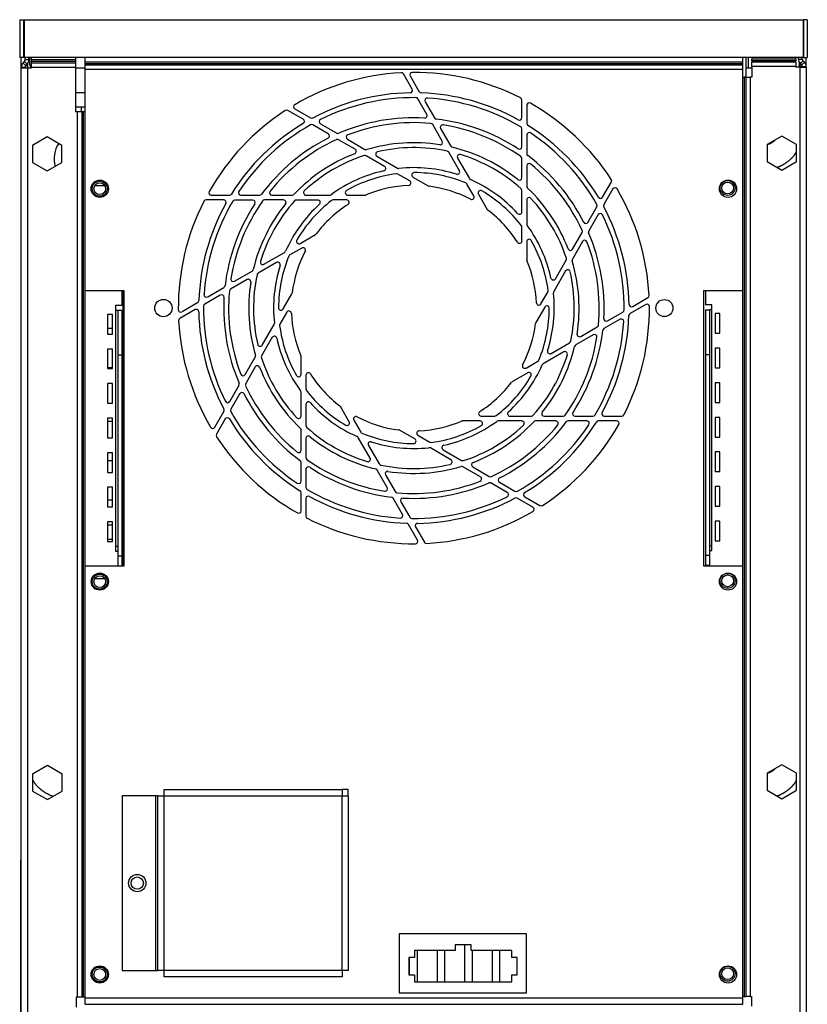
# Model space of a CAD drawing. Extents: x 2 to 64, y 0.8 to 42.
# Tile 5 of 7: x 31.4 to 41.4, y 10.2 to 22.7. Entities that reach past the tile are written whole.
import ezdxf

# ---------------------------------------------------------------- set-up
doc = ezdxf.new("R2010")
doc.units = 0
doc.layers.add('BODY', color=3, linetype='CONTINUOUS')

msp = doc.modelspace()

# ---------------------------------------------------------------- linework, layer by layer
at = {"layer": 'BODY', "linetype": 'CONTINUOUS'}
for p, q in [((31.367, 22.731), (31.415, 22.731)), ((31.367, 22.731), (31.367, 22.25)), ((31.415, 22.731), (31.415, 22.25)), ((31.422, 22.731), (31.422, 22.25)), ((31.422, 22.731), (41.342, 22.731)), ((41.342, 22.731), (41.342, 22.25)), ((41.397, 22.731), (41.349, 22.731)), ((41.349, 22.731), (41.349, 22.25)), ((41.397, 22.731), (41.397, 22.25)), ((31.415, 22.25), (31.367, 22.25)), ((31.382, 22.25), (31.382, 12.1)), ((31.41, 22.18), (31.428, 22.198)), ((31.444, 22.146), (31.41, 22.18)), ((41.342, 22.25), (31.422, 22.25)), ((31.462, 22.164), (31.428, 22.198)), ((31.437, 22.22), (31.437, 22.25)), ((31.485, 22.22), (31.437, 22.22)), ((31.493, 22.21), (31.484, 22.21)), ((31.485, 22.22), (31.485, 22.25)), ((31.517, 22.22), (31.517, 22.25)), ((31.517, 22.198), (31.517, 22.22)), ((32.077, 22.22), (31.517, 22.22)), ((31.517, 22.18), (31.517, 22.198)), ((32.077, 22.198), (31.517, 22.198)), ((31.517, 22.124), (31.517, 22.18)), ((32.077, 22.18), (31.517, 22.18)), ((32.077, 22.25), (32.077, 22.22)), ((32.077, 22.22), (32.077, 22.198)), ((32.077, 22.198), (32.077, 22.18)), ((32.077, 22.18), (32.077, 22.124)), ((32.199, 22.196), (32.199, 22.25)), ((32.199, 22.196), (40.574, 22.196)), ((32.199, 22.175), (32.199, 22.196)), ((40.574, 22.196), (40.574, 22.25)), ((40.574, 22.175), (40.574, 22.196)), ((40.612, 22.25), (40.612, 22)), ((40.643, 22.25), (40.643, 22.116)), ((40.692, 22.25), (40.692, 22.23)), ((40.692, 22.208), (40.692, 22.23)), ((41.252, 22.23), (40.692, 22.23)), ((40.692, 22.208), (40.692, 22.19)), ((41.252, 22.208), (40.692, 22.208)), ((40.692, 22.134), (40.692, 22.19)), ((41.252, 22.19), (40.692, 22.19)), ((41.252, 22.23), (41.252, 22.25)), ((41.252, 22.23), (41.252, 22.208)), ((41.252, 22.19), (41.252, 22.208)), ((41.252, 22.19), (41.252, 22.134)), ((41.284, 22.23), (41.284, 22.25)), ((41.284, 22.23), (41.332, 22.23)), ((41.307, 22.174), (41.341, 22.208)), ((41.325, 22.156), (41.359, 22.19)), ((41.332, 22.23), (41.332, 22.25)), ((41.359, 22.19), (41.341, 22.208)), ((41.349, 22.25), (41.397, 22.25)), ((41.382, 22.134), (41.382, 22.25)), ((31.435, 22.124), (31.387, 22.124)), ((31.387, 22.12), (31.387, 22.124)), ((31.387, 22.12), (31.466, 22.12)), ((31.387, 1.97), (31.387, 22.12)), ((31.435, 22.12), (31.435, 22.124)), ((31.444, 22.146), (31.462, 22.164)), ((31.461, 22.163), (31.461, 22.12)), ((31.466, 22.12), (31.466, 1.97)), ((31.466, 22.12), (31.517, 22.12)), ((31.467, 22.17), (31.467, 22.12)), ((31.517, 22.12), (31.517, 22.124)), ((32.077, 22.124), (31.517, 22.124)), ((32.077, 22.124), (32.077, 21.564)), ((32.199, 22.116), (32.077, 22.116)), ((32.199, 22.175), (40.574, 22.175)), ((32.199, 22.157), (32.199, 22.175)), ((32.199, 22.1), (32.199, 22.157)), ((32.199, 22.157), (40.574, 22.157)), ((32.199, 19.28), (32.199, 22.1)), ((32.199, 22.1), (40.574, 22.1)), ((40.574, 22.157), (40.574, 22.175)), ((40.574, 22.1), (40.574, 22.157)), ((40.574, 19.28), (40.574, 22.1)), ((40.692, 22.116), (40.612, 22.116)), ((40.692, 22.134), (40.692, 22)), ((41.252, 22.134), (40.692, 22.134)), ((41.252, 22.125), (41.252, 22.134)), ((41.303, 22.125), (41.252, 22.125)), ((41.302, 22.18), (41.302, 22.125)), ((41.303, 22.134), (41.302, 22.134)), ((41.303, 22.134), (41.303, 22.178)), ((41.334, 22.134), (41.303, 22.134)), ((41.303, 22.134), (41.303, 22.125)), ((41.303, 22.125), (41.303, 1.99)), ((41.303, 22.125), (41.382, 22.125)), ((41.325, 22.156), (41.307, 22.174)), ((41.334, 22.134), (41.382, 22.134)), ((41.334, 22.125), (41.334, 22.134)), ((41.382, 22.125), (41.382, 22.134)), ((41.382, 22.125), (41.382, 1.99)), ((36.367, 21.848), (36.254, 22.042)), ((36.341, 22.015), (36.456, 21.815)), ((40.574, 22), (40.594, 22)), ((40.594, 22), (40.594, 10.3)), ((40.612, 22), (40.594, 22)), ((40.612, 22), (40.612, 10.3)), ((40.612, 22), (40.668, 22)), ((40.668, 22), (40.668, 10.3)), ((40.692, 22), (40.668, 22)), ((32.077, 21.804), (32.199, 21.804)), ((36.552, 21.526), (36.438, 21.724)), ((36.53, 21.687), (36.649, 21.482)), ((37.762, 21.485), (37.762, 21.709)), ((32.148, 21.616), (32.077, 21.612)), ((32.148, 21.616), (32.077, 21.616)), ((32.077, 21.564), (32.101, 21.564)), ((32.101, 21.564), (32.101, 10.29)), ((32.101, 21.564), (32.157, 21.564)), ((32.199, 21.616), (32.148, 21.616)), ((32.148, 21.616), (32.148, 21.564)), ((32.157, 21.564), (32.157, 10.29)), ((32.157, 21.564), (32.175, 21.564)), ((32.175, 21.564), (32.175, 10.29)), ((32.175, 21.564), (32.197, 21.564)), ((32.197, 21.564), (32.197, 10.29)), ((32.197, 21.564), (32.199, 21.564)), ((34.976, 21.464), (34.782, 21.576)), ((34.871, 21.596), (35.07, 21.481)), ((37.824, 21.642), (37.824, 21.412)), ((35.297, 21.278), (35.1, 21.392)), ((35.198, 21.407), (35.404, 21.289)), ((36.749, 21.186), (36.627, 21.396)), ((36.727, 21.346), (36.856, 21.122)), ((37.762, 21.113), (37.762, 21.342)), ((31.717, 21.24), (31.53, 21.131)), ((31.905, 21.131), (31.717, 21.24)), ((35.638, 21.082), (35.428, 21.203)), ((35.54, 21.21), (35.763, 21.081)), ((37.824, 21.264), (37.824, 21.027)), ((41.072, 21.25), (40.884, 21.141)), ((41.259, 21.141), (41.072, 21.25)), ((31.53, 21.131), (31.53, 20.915)), ((31.905, 20.915), (31.905, 21.131)), ((40.884, 21.141), (40.884, 20.925)), ((41.259, 20.925), (41.259, 21.141)), ((36.014, 20.864), (35.779, 21)), ((35.915, 20.993), (36.177, 20.842)), ((36.966, 20.809), (36.83, 21.044)), ((36.944, 20.97), (37.095, 20.709)), ((37.762, 20.72), (37.762, 20.963)), ((31.53, 20.915), (31.717, 20.807)), ((31.717, 20.807), (31.905, 20.915)), ((37.824, 20.87), (37.824, 20.612)), ((40.884, 20.925), (41.072, 20.817)), ((41.072, 20.817), (41.259, 20.925)), ((36.334, 20.68), (36.183, 20.767)), ((36.375, 20.728), (36.57, 20.615)), ((32.452, 20.616), (32.321, 20.616)), ((37.151, 20.489), (37.063, 20.64)), ((37.762, 20.286), (37.762, 20.557)), ((38.79, 20.472), (38.902, 20.666)), ((38.922, 20.578), (38.807, 20.378)), ((33.964, 20.437), (33.74, 20.437)), ((33.806, 20.498), (34.037, 20.498)), ((34.335, 20.436), (34.107, 20.436)), ((34.184, 20.498), (34.422, 20.498)), ((34.728, 20.437), (34.485, 20.437)), ((34.579, 20.498), (34.837, 20.498)), ((35.163, 20.436), (34.891, 20.436)), ((35.013, 20.498), (35.315, 20.498)), ((35.532, 20.437), (35.358, 20.437)), ((35.544, 20.498), (35.768, 20.498)), ((37.21, 20.51), (37.322, 20.316)), ((37.824, 20.436), (37.824, 20.134)), ((38.604, 20.151), (38.718, 20.349)), ((38.733, 20.25), (38.614, 20.045)), ((37.762, 19.916), (37.762, 20.091)), ((34.938, 19.884), (35.133, 19.997)), ((38.407, 19.81), (38.529, 20.021)), ((34.959, 19.825), (34.808, 19.738)), ((37.824, 19.905), (37.824, 19.68)), ((38.536, 19.909), (38.407, 19.685)), ((34.478, 19.619), (34.74, 19.77)), ((34.639, 19.64), (34.404, 19.504)), ((38.19, 19.434), (38.326, 19.669)), ((34.263, 19.423), (34.052, 19.302)), ((34.103, 19.402), (34.326, 19.531)), ((38.319, 19.533), (38.168, 19.272)), ((33.761, 19.205), (33.967, 19.323)), ((32.699, 19.28), (32.199, 19.28)), ((32.667, 19.28), (32.667, 19.093)), ((32.682, 19.28), (32.682, 15.78)), ((32.699, 15.78), (32.699, 19.28)), ((33.922, 19.226), (33.725, 19.112)), ((34.721, 19.05), (34.833, 19.244)), ((38.005, 19.114), (38.093, 19.265)), ((39.173, 19.082), (39.367, 19.194)), ((40.574, 19.28), (40.074, 19.28)), ((40.074, 19.28), (40.074, 15.78)), ((40.102, 19.28), (40.102, 19.103)), ((40.572, 19.28), (40.572, 15.78)), ((32.667, 19.093), (32.588, 19.093)), ((32.588, 19.093), (32.588, 19.03)), ((32.682, 19.116), (32.667, 19.116)), ((33.434, 19.016), (33.633, 19.131)), ((38.053, 19.073), (37.941, 18.879)), ((39.34, 19.107), (39.141, 18.992)), ((40.181, 19.103), (40.102, 19.103)), ((40.181, 19.04), (40.181, 19.103)), ((32.55, 18.98), (32.487, 18.98)), ((32.487, 18.98), (32.487, 18.73)), ((32.55, 18.73), (32.55, 18.98)), ((32.588, 19.03), (32.588, 16.03)), ((32.619, 19.03), (32.588, 19.03)), ((32.667, 19.03), (32.619, 19.03)), ((32.619, 19.03), (32.619, 18.46)), ((32.667, 19.03), (32.667, 18.46)), ((33.601, 19.041), (33.407, 18.929)), ((34.769, 19.009), (34.681, 18.858)), ((38.852, 18.897), (39.049, 19.011)), ((40.102, 19.04), (40.102, 18.47)), ((40.102, 19.04), (40.15, 19.04)), ((40.15, 19.04), (40.15, 18.47)), ((40.181, 19.04), (40.15, 19.04)), ((40.181, 16.04), (40.181, 19.04)), ((40.285, 18.99), (40.222, 18.99)), ((40.222, 18.99), (40.222, 18.74)), ((40.285, 18.74), (40.285, 18.99)), ((32.487, 18.804), (32.55, 18.804)), ((32.667, 18.804), (32.682, 18.804)), ((34.455, 18.59), (34.606, 18.851)), ((38.511, 18.7), (38.722, 18.821)), ((39.013, 18.918), (38.807, 18.8)), ((32.487, 18.73), (32.55, 18.73)), ((34.584, 18.689), (34.448, 18.453)), ((38.671, 18.721), (38.448, 18.592)), ((40.222, 18.74), (40.285, 18.74)), ((32.682, 18.616), (32.667, 18.616)), ((38.135, 18.483), (38.37, 18.619)), ((40.285, 18.55), (40.222, 18.55)), ((40.222, 18.55), (40.222, 18.3)), ((40.285, 18.3), (40.285, 18.55)), ((32.55, 18.54), (32.487, 18.54)), ((32.487, 18.54), (32.487, 18.29)), ((32.55, 18.29), (32.55, 18.54)), ((32.667, 18.46), (32.619, 18.46)), ((32.619, 18.46), (32.619, 15.905)), ((32.667, 18.46), (32.667, 15.905)), ((34.238, 18.214), (34.367, 18.437)), ((34.95, 18.218), (34.95, 18.443)), ((38.296, 18.504), (38.034, 18.353)), ((40.102, 18.47), (40.15, 18.47)), ((40.102, 18.47), (40.102, 15.915)), ((40.15, 18.47), (40.15, 15.915)), ((32.487, 18.304), (32.55, 18.304)), ((32.667, 18.304), (32.682, 18.304)), ((34.367, 18.313), (34.245, 18.102)), ((37.815, 18.298), (37.966, 18.385)), ((40.222, 18.3), (40.285, 18.3)), ((32.487, 18.29), (32.55, 18.29)), ((35.012, 18.207), (35.012, 18.032)), ((37.836, 18.239), (37.641, 18.126)), ((32.55, 18.1), (32.487, 18.1)), ((32.487, 18.1), (32.487, 17.85)), ((32.55, 17.85), (32.55, 18.1)), ((32.682, 18.116), (32.667, 18.116)), ((34.041, 17.872), (34.16, 18.078)), ((40.285, 18.11), (40.222, 18.11)), ((40.222, 18.11), (40.222, 17.86)), ((40.285, 17.86), (40.285, 18.11)), ((34.17, 17.972), (34.056, 17.774)), ((34.95, 17.687), (34.95, 17.989)), ((32.487, 17.85), (32.55, 17.85)), ((32.667, 17.804), (32.682, 17.804)), ((35.012, 17.837), (35.012, 17.566)), ((35.564, 17.613), (35.452, 17.807)), ((40.222, 17.86), (40.285, 17.86)), ((33.852, 17.545), (33.967, 17.745)), ((37.242, 17.686), (37.416, 17.686)), ((37.611, 17.686), (37.883, 17.686)), ((38.046, 17.686), (38.289, 17.686)), ((38.439, 17.686), (38.667, 17.686)), ((38.81, 17.686), (39.034, 17.686)), ((40.285, 17.67), (40.222, 17.67)), ((40.222, 17.67), (40.222, 17.42)), ((40.285, 17.42), (40.285, 17.67)), ((32.55, 17.66), (32.487, 17.66)), ((32.487, 17.66), (32.487, 17.41)), ((32.55, 17.616), (32.487, 17.616)), ((32.55, 17.41), (32.55, 17.66)), ((32.682, 17.616), (32.667, 17.616)), ((33.984, 17.651), (33.872, 17.457)), ((35.623, 17.634), (35.71, 17.483)), ((37.23, 17.624), (37.006, 17.624)), ((37.761, 17.624), (37.459, 17.624)), ((38.195, 17.624), (37.937, 17.624)), ((38.59, 17.624), (38.352, 17.624)), ((38.968, 17.624), (38.737, 17.624)), ((34.95, 17.253), (34.95, 17.511)), ((36.399, 17.395), (36.204, 17.508)), ((36.439, 17.443), (36.591, 17.356)), ((40.222, 17.42), (40.285, 17.42)), ((32.487, 17.41), (32.55, 17.41)), ((32.667, 17.304), (32.682, 17.304)), ((35.012, 17.403), (35.012, 17.16)), ((35.83, 17.153), (35.679, 17.414)), ((35.808, 17.314), (35.944, 17.078)), ((32.55, 17.22), (32.487, 17.22)), ((32.487, 17.22), (32.487, 16.97)), ((32.55, 16.97), (32.55, 17.22)), ((36.859, 17.13), (36.597, 17.281)), ((36.76, 17.259), (36.995, 17.123)), ((40.285, 17.23), (40.222, 17.23)), ((40.222, 17.23), (40.222, 16.98)), ((40.285, 16.98), (40.285, 17.23)), ((32.55, 17.116), (32.487, 17.116)), ((32.682, 17.116), (32.667, 17.116)), ((34.95, 16.859), (34.95, 17.096)), ((32.487, 16.97), (32.55, 16.97)), ((35.012, 17.009), (35.012, 16.781)), ((36.047, 16.777), (35.918, 17)), ((36.025, 16.937), (36.147, 16.727)), ((37.234, 16.913), (37.011, 17.042)), ((37.136, 17.041), (37.346, 16.919)), ((40.222, 16.98), (40.285, 16.98)), ((32.667, 16.804), (32.682, 16.804)), ((37.576, 16.716), (37.37, 16.834)), ((37.477, 16.845), (37.674, 16.73)), ((32.55, 16.78), (32.487, 16.78)), ((32.487, 16.78), (32.487, 16.53)), ((32.55, 16.53), (32.55, 16.78)), ((34.95, 16.481), (34.95, 16.711)), ((40.285, 16.79), (40.222, 16.79)), ((40.222, 16.79), (40.222, 16.54)), ((40.285, 16.54), (40.285, 16.79)), ((32.55, 16.616), (32.487, 16.616)), ((32.682, 16.616), (32.667, 16.616)), ((35.012, 16.638), (35.012, 16.414)), ((36.244, 16.435), (36.125, 16.641)), ((36.222, 16.597), (36.336, 16.399)), ((37.903, 16.527), (37.704, 16.642)), ((37.798, 16.659), (37.992, 16.547)), ((32.487, 16.53), (32.55, 16.53)), ((40.222, 16.54), (40.285, 16.54)), ((32.55, 16.34), (32.487, 16.34)), ((32.487, 16.34), (32.487, 16.09)), ((32.487, 16.304), (32.55, 16.304)), ((32.55, 16.09), (32.55, 16.34)), ((32.667, 16.304), (32.682, 16.304)), ((36.433, 16.108), (36.318, 16.308)), ((40.285, 16.35), (40.222, 16.35)), ((40.222, 16.35), (40.222, 16.1)), ((40.285, 16.1), (40.285, 16.35)), ((36.407, 16.275), (36.52, 16.081)), ((32.55, 16.116), (32.487, 16.116)), ((32.487, 16.09), (32.55, 16.09)), ((32.682, 16.116), (32.667, 16.116)), ((40.15, 16.04), (40.181, 16.04)), ((40.181, 15.977), (40.181, 16.04)), ((40.222, 16.1), (40.285, 16.1)), ((32.588, 16.03), (32.619, 16.03)), ((32.588, 16.03), (32.588, 15.968)), ((32.588, 15.968), (32.619, 15.968)), ((40.102, 15.915), (40.15, 15.915)), ((40.102, 15.915), (40.102, 15.79)), ((40.15, 15.977), (40.181, 15.977)), ((40.15, 15.915), (40.15, 15.79)), ((32.667, 15.905), (32.619, 15.905)), ((32.619, 15.905), (32.619, 15.78)), ((32.667, 15.905), (32.667, 15.78)), ((32.667, 15.804), (32.682, 15.804)), ((40.102, 15.79), (40.15, 15.79)), ((40.102, 15.79), (40.102, 15.78)), ((32.199, 10.281), (32.199, 15.78)), ((32.199, 15.78), (32.699, 15.78)), ((32.619, 15.78), (32.667, 15.78)), ((40.074, 15.78), (40.574, 15.78)), ((40.574, 10.281), (40.574, 15.78)), ((32.452, 15.616), (32.321, 15.616)), ((31.72, 13.24), (31.532, 13.131)), ((31.907, 13.131), (31.72, 13.24)), ((41.072, 13.25), (40.884, 13.141)), ((41.259, 13.141), (41.072, 13.25)), ((31.532, 13.131), (31.532, 12.915)), ((31.907, 12.915), (31.907, 13.131)), ((40.884, 13.141), (40.884, 12.925)), ((41.259, 12.925), (41.259, 13.141)), ((31.532, 12.915), (31.72, 12.807)), ((31.72, 12.807), (31.907, 12.915)), ((33.205, 12.855), (33.205, 12.934)), ((33.205, 12.934), (35.474, 12.934)), ((35.474, 12.934), (35.474, 12.855)), ((35.549, 12.933), (35.474, 12.933)), ((35.549, 12.855), (35.549, 12.933)), ((40.884, 12.925), (41.072, 12.817)), ((41.072, 12.817), (41.259, 12.925)), ((32.674, 12.855), (32.674, 10.631)), ((33.095, 12.855), (32.674, 12.855)), ((33.095, 12.855), (33.095, 10.631)), ((33.126, 12.855), (33.095, 12.855)), ((33.126, 10.631), (33.126, 12.855)), ((33.126, 12.855), (33.205, 12.855)), ((33.205, 10.631), (33.205, 12.855)), ((33.205, 12.855), (35.474, 12.855)), ((35.474, 10.631), (35.474, 12.855)), ((35.474, 12.855), (35.553, 12.855)), ((35.553, 10.631), (35.553, 12.855)), ((31.382, 12.1), (31.387, 12.1)), ((31.382, 2.73), (31.382, 12.04)), ((31.382, 12.04), (31.387, 12.04)), ((36.201, 11.096), (36.201, 10.346)), ((37.821, 11.096), (36.201, 11.096)), ((37.821, 10.346), (37.821, 11.096)), ((37.116, 10.957), (36.911, 10.957)), ((36.911, 10.957), (36.911, 10.887)), ((37.032, 10.957), (37.032, 10.487)), ((37.116, 10.887), (37.116, 10.957)), ((36.394, 10.797), (36.324, 10.797)), ((36.324, 10.797), (36.324, 10.577)), ((36.332, 10.577), (36.332, 10.797)), ((36.911, 10.887), (36.394, 10.887)), ((36.394, 10.887), (36.394, 10.797)), ((36.432, 10.487), (36.432, 10.887)), ((36.682, 10.887), (36.682, 10.487)), ((36.782, 10.487), (36.782, 10.887)), ((37.634, 10.887), (37.116, 10.887)), ((37.132, 10.487), (37.132, 10.887)), ((37.382, 10.887), (37.382, 10.487)), ((37.482, 10.487), (37.482, 10.887)), ((37.634, 10.797), (37.634, 10.887)), ((37.704, 10.797), (37.634, 10.797)), ((37.704, 10.577), (37.704, 10.797)), ((32.674, 10.631), (33.095, 10.631)), ((33.095, 10.631), (33.126, 10.631)), ((33.205, 10.631), (33.126, 10.631)), ((35.474, 10.631), (33.205, 10.631)), ((33.205, 10.552), (33.205, 10.631)), ((35.474, 10.552), (33.205, 10.552)), ((35.474, 10.631), (35.474, 10.552)), ((35.553, 10.631), (35.474, 10.631)), ((36.324, 10.577), (36.394, 10.577)), ((36.394, 10.577), (36.394, 10.487)), ((37.634, 10.487), (37.634, 10.577)), ((37.634, 10.577), (37.704, 10.577)), ((36.394, 10.487), (37.634, 10.487)), ((32.101, 10.29), (32.088, 10.29)), ((32.088, 10.29), (32.088, 10.165)), ((32.157, 10.29), (32.101, 10.29)), ((32.175, 10.29), (32.157, 10.29)), ((32.197, 10.29), (32.175, 10.29)), ((32.199, 10.29), (32.197, 10.29)), ((32.199, 10.2), (32.199, 10.281)), ((32.199, 10.281), (40.574, 10.281)), ((36.201, 10.346), (37.821, 10.346)), ((40.594, 10.3), (40.574, 10.3)), ((40.574, 10.2), (40.574, 10.281)), ((40.594, 10.3), (40.612, 10.3)), ((40.668, 10.3), (40.612, 10.3)), ((40.668, 10.3), (40.688, 10.3)), ((40.688, 10.3), (40.688, 10.175)), ((32.199, 10.2), (40.574, 10.2))]:
    msp.add_line(p, q, dxfattribs=at)
for points in [[(31.495, 22.25), (31.495, 22.247), (31.495, 22.244), (31.494, 22.24), (31.494, 22.237), (31.494, 22.234), (31.494, 22.231), (31.493, 22.227), (31.493, 22.224), (31.493, 22.221), (31.493, 22.217), (31.492, 22.214), (31.492, 22.211), (31.492, 22.208), (31.492, 22.204), (31.492, 22.201), (31.492, 22.198), (31.492, 22.194), (31.492, 22.191), (31.492, 22.188), (31.492, 22.184), (31.493, 22.181), (31.493, 22.178), (31.493, 22.175), (31.493, 22.171), (31.494, 22.168), (31.494, 22.165), (31.495, 22.161), (31.495, 22.158), (31.496, 22.155), (31.497, 22.152), (31.497, 22.149), (31.498, 22.145), (31.499, 22.142), (31.5, 22.139), (31.501, 22.136), (31.502, 22.133), (31.503, 22.13), (31.504, 22.126), (31.505, 22.123), (31.506, 22.12)], [(41.289, 22.125), (41.289, 22.127), (41.29, 22.129), (41.291, 22.131), (41.291, 22.133), (41.292, 22.134), (41.292, 22.136), (41.293, 22.138), (41.293, 22.14), (41.294, 22.142), (41.295, 22.144), (41.295, 22.145), (41.296, 22.147), (41.296, 22.149), (41.296, 22.151), (41.297, 22.153), (41.297, 22.155), (41.298, 22.157), (41.298, 22.158), (41.298, 22.16), (41.298, 22.162), (41.299, 22.164), (41.299, 22.166), (41.299, 22.168), (41.299, 22.17), (41.299, 22.172), (41.299, 22.174), (41.299, 22.176), (41.299, 22.178), (41.299, 22.18), (41.299, 22.181), (41.3, 22.183), (41.3, 22.185)], [(40.985, 21.199), (40.984, 21.198), (40.983, 21.197), (40.982, 21.196), (40.981, 21.195), (40.98, 21.194), (40.98, 21.193), (40.979, 21.192), (40.978, 21.191), (40.977, 21.19), (40.975, 21.188), (40.974, 21.187), (40.973, 21.186), (40.972, 21.185), (40.97, 21.183), (40.969, 21.182), (40.967, 21.181), (40.966, 21.179), (40.964, 21.178), (40.962, 21.177), (40.96, 21.175), (40.958, 21.174), (40.956, 21.172), (40.954, 21.171), (40.952, 21.17), (40.95, 21.168), (40.948, 21.167), (40.946, 21.165), (40.943, 21.164), (40.941, 21.162), (40.938, 21.161), (40.936, 21.159), (40.933, 21.158), (40.931, 21.157), (40.928, 21.155), (40.925, 21.154), (40.923, 21.153), (40.92, 21.151), (40.917, 21.15), (40.914, 21.149), (40.911, 21.147), (40.907, 21.146), (40.904, 21.145), (40.901, 21.144), (40.898, 21.143), (40.894, 21.141), (40.891, 21.14), (40.888, 21.139), (40.884, 21.138)], [(41.01, 20.852), (41.016, 20.854), (41.021, 20.856), (41.026, 20.858), (41.031, 20.859), (41.036, 20.861), (41.041, 20.863), (41.046, 20.866), (41.051, 20.868), (41.056, 20.87), (41.06, 20.872), (41.065, 20.875), (41.07, 20.877), (41.075, 20.88), (41.079, 20.882), (41.084, 20.885), (41.088, 20.887), (41.093, 20.89), (41.097, 20.892), (41.102, 20.895), (41.106, 20.898), (41.111, 20.901), (41.115, 20.903), (41.119, 20.906), (41.124, 20.909), (41.128, 20.912), (41.132, 20.915), (41.137, 20.918), (41.141, 20.921), (41.145, 20.924), (41.149, 20.927), (41.153, 20.93), (41.157, 20.933), (41.161, 20.936), (41.165, 20.939), (41.169, 20.943), (41.173, 20.946), (41.176, 20.949), (41.18, 20.953), (41.184, 20.956), (41.187, 20.96), (41.191, 20.963), (41.195, 20.966), (41.198, 20.97), (41.202, 20.974), (41.205, 20.977), (41.208, 20.981), (41.212, 20.985), (41.215, 20.988), (41.218, 20.992), (41.222, 20.996), (41.225, 20.999), (41.228, 21.003), (41.231, 21.007), (41.234, 21.011), (41.237, 21.015), (41.24, 21.019), (41.243, 21.023), (41.246, 21.027), (41.248, 21.031), (41.251, 21.036), (41.253, 21.04), (41.255, 21.044), (41.257, 21.048), (41.259, 21.053)], [(40.985, 13.199), (40.984, 13.198), (40.983, 13.197), (40.982, 13.196), (40.981, 13.195), (40.98, 13.194), (40.98, 13.193), (40.979, 13.192), (40.978, 13.191), (40.977, 13.19), (40.975, 13.188), (40.974, 13.187), (40.973, 13.186), (40.972, 13.185), (40.97, 13.183), (40.969, 13.182), (40.967, 13.181), (40.966, 13.179), (40.964, 13.178), (40.962, 13.177), (40.96, 13.175), (40.958, 13.174), (40.956, 13.172), (40.954, 13.171), (40.952, 13.17), (40.95, 13.168), (40.948, 13.167), (40.946, 13.165), (40.943, 13.164), (40.941, 13.162), (40.938, 13.161), (40.936, 13.159), (40.933, 13.158), (40.931, 13.157), (40.928, 13.155), (40.925, 13.154), (40.923, 13.153), (40.92, 13.151), (40.917, 13.15), (40.914, 13.149), (40.911, 13.147), (40.907, 13.146), (40.904, 13.145), (40.901, 13.144), (40.898, 13.143), (40.894, 13.141), (40.891, 13.14), (40.888, 13.139), (40.884, 13.138)], [(31.532, 13.057), (31.535, 13.053), (31.537, 13.048), (31.54, 13.044), (31.542, 13.039), (31.545, 13.035), (31.547, 13.03), (31.55, 13.026), (31.553, 13.022), (31.555, 13.018), (31.558, 13.013), (31.561, 13.009), (31.565, 13.005), (31.568, 13.001), (31.571, 12.997), (31.574, 12.993), (31.578, 12.989), (31.581, 12.985), (31.585, 12.981), (31.588, 12.978), (31.592, 12.974), (31.596, 12.97), (31.599, 12.967), (31.603, 12.963), (31.607, 12.959), (31.611, 12.956), (31.614, 12.952), (31.618, 12.949), (31.622, 12.945), (31.626, 12.942), (31.63, 12.938), (31.634, 12.935), (31.639, 12.932), (31.643, 12.928), (31.647, 12.925), (31.651, 12.922), (31.656, 12.919), (31.66, 12.916), (31.664, 12.913), (31.669, 12.91), (31.673, 12.907), (31.678, 12.904), (31.683, 12.901), (31.687, 12.898), (31.692, 12.895), (31.697, 12.893), (31.701, 12.89), (31.706, 12.887), (31.711, 12.884), (31.716, 12.882), (31.72, 12.879), (31.725, 12.877), (31.73, 12.874), (31.735, 12.872), (31.74, 12.869), (31.745, 12.867), (31.75, 12.864), (31.755, 12.862), (31.761, 12.86), (31.766, 12.858), (31.771, 12.856), (31.776, 12.854), (31.782, 12.852), (31.787, 12.85), (31.793, 12.849)], [(41.01, 12.852), (41.016, 12.854), (41.021, 12.856), (41.026, 12.858), (41.031, 12.859), (41.036, 12.861), (41.041, 12.863), (41.046, 12.866), (41.051, 12.868), (41.056, 12.87), (41.06, 12.872), (41.065, 12.875), (41.07, 12.877), (41.075, 12.88), (41.079, 12.882), (41.084, 12.885), (41.088, 12.887), (41.093, 12.89), (41.097, 12.892), (41.102, 12.895), (41.106, 12.898), (41.111, 12.901), (41.115, 12.903), (41.119, 12.906), (41.124, 12.909), (41.128, 12.912), (41.132, 12.915), (41.137, 12.918), (41.141, 12.921), (41.145, 12.924), (41.149, 12.927), (41.153, 12.93), (41.157, 12.933), (41.161, 12.936), (41.165, 12.939), (41.169, 12.943), (41.173, 12.946), (41.176, 12.949), (41.18, 12.953), (41.184, 12.956), (41.187, 12.96), (41.191, 12.963), (41.195, 12.966), (41.198, 12.97), (41.202, 12.974), (41.205, 12.977), (41.208, 12.981), (41.212, 12.985), (41.215, 12.988), (41.218, 12.992), (41.222, 12.996), (41.225, 12.999), (41.228, 13.003), (41.231, 13.007), (41.234, 13.011), (41.237, 13.015), (41.24, 13.019), (41.243, 13.023), (41.246, 13.027), (41.248, 13.031), (41.251, 13.036), (41.253, 13.04), (41.255, 13.044), (41.257, 13.048), (41.259, 13.053)]]:
    msp.add_lwpolyline(points, dxfattribs=at)
for centre, radius in [((32.387, 20.58), 0.11), ((40.387, 20.58), 0.11), ((40.382, 20.59), 0.095), ((32.387, 20.58), 0.095), ((32.387, 20.58), 0.0748), ((40.382, 20.59), 0.0747), ((33.197, 19.061), 0.11), ((39.577, 19.061), 0.109), ((32.387, 15.58), 0.109), ((32.387, 15.58), 0.095), ((40.387, 15.58), 0.109), ((40.382, 15.59), 0.095), ((40.382, 15.59), 0.0747), ((32.387, 15.58), 0.0747), ((32.864, 11.743), 0.11), ((32.864, 11.743), 0.078), ((32.387, 10.58), 0.11), ((32.387, 10.58), 0.095), ((32.387, 10.58), 0.0747), ((40.387, 10.58), 0.11), ((40.382, 10.59), 0.095), ((40.382, 10.59), 0.0747)]:
    msp.add_circle(centre, radius, dxfattribs=at)
for centre, radius, start, end in [((31.466, 22.124), 0.079, 135, 180), ((31.406, 22.22), 0.031, 315, 0), ((31.406, 22.22), 0.079, 315, 0), ((41.363, 22.23), 0.079, 180, 225), ((41.363, 22.23), 0.031, 180, 225), ((41.303, 22.134), 0.079, 0, 45), ((31.466, 22.124), 0.031, 135, 180), ((36.387, 19.061), 3, 93.0774, 120.367), ((36.228, 22.026), 0.031, 30, 93.0774), ((36.368, 22.03), 0.031, 90.367, 210), ((36.387, 19.061), 3, 63.0774, 90.367), ((41.303, 22.134), 0.031, 0, 45), ((36.34, 21.832), 0.031, 270.9784, 30), ((36.483, 21.831), 0.031, 210, 268.0099), ((36.387, 19.061), 2.74, 90.9784, 118.0099), ((36.387, 19.061), 2.678, 89.4863, 116.3177), ((36.411, 21.708), 0.031, 30, 89.4863), ((36.387, 19.061), 2.74, 60.9784, 88.0099), ((36.557, 21.703), 0.031, 86.3177, 210), ((36.387, 19.061), 2.678, 59.4863, 86.3177), ((37.731, 21.709), 0.031, 0, 63.0774), ((36.387, 19.061), 3, 123.0774, 150.367), ((34.767, 21.549), 0.031, 60, 123.0774), ((34.886, 21.623), 0.031, 120.367, 240), ((37.855, 21.642), 0.031, 60.367, 180), ((36.387, 19.061), 3, 33.0774, 60.367), ((34.961, 21.437), 0.031, 300.9784, 60), ((35.086, 21.508), 0.031, 240, 298.0099), ((35.213, 21.434), 0.031, 116.3177, 240), ((36.387, 19.061), 2.422, 86.7769, 113.2412), ((36.525, 21.511), 0.031, 266.7769, 30), ((36.676, 21.497), 0.031, 210, 263.2412), ((36.387, 19.061), 2.422, 56.7769, 83.2412), ((37.731, 21.485), 0.031, 240.9784, 0), ((36.387, 19.061), 2.74, 120.9784, 148.0099), ((36.387, 19.061), 2.678, 119.4863, 146.3177), ((35.084, 21.366), 0.031, 60, 119.4863), ((36.387, 19.061), 2.36, 84.7455, 110.9267), ((36.6, 21.381), 0.031, 30, 84.7455), ((36.754, 21.361), 0.031, 80.9267, 210), ((36.387, 19.061), 2.36, 54.7455, 80.9267), ((37.731, 21.342), 0.031, 0, 59.4863), ((37.855, 21.412), 0.031, 180, 238.0099), ((36.387, 19.061), 2.74, 30.9784, 58.0099), ((36.387, 19.061), 2.422, 116.7769, 143.2412), ((36.387, 19.061), 2.36, 114.7455, 140.9267), ((35.282, 21.251), 0.031, 296.7769, 60), ((35.412, 21.177), 0.031, 60, 114.7455), ((35.419, 21.315), 0.031, 240, 293.2412), ((35.555, 21.237), 0.031, 110.9267, 240), ((36.722, 21.17), 0.031, 260.9751, 30), ((37.855, 21.264), 0.031, 56.3177, 180), ((36.387, 19.061), 2.678, 29.4863, 56.3177), ((32.148, 20.96), 0.344, 145.1344, 196.14), ((35.623, 21.055), 0.031, 290.9751, 60), ((35.778, 21.108), 0.031, 240, 286.5605), ((36.387, 19.061), 2.104, 80.9751, 106.5605), ((36.387, 19.061), 2.042, 78.0621, 103.1152), ((36.803, 21.029), 0.031, 30, 78.0621), ((36.883, 21.138), 0.031, 210, 256.5605), ((36.387, 19.061), 2.104, 50.9751, 76.5605), ((37.731, 21.113), 0.031, 236.7769, 0), ((36.387, 19.061), 2.104, 110.9751, 136.5605), ((36.387, 19.061), 2.042, 108.0621, 133.1152), ((35.763, 20.973), 0.031, 60, 108.0621), ((35.931, 21.02), 0.031, 103.1152, 240), ((36.971, 20.986), 0.031, 73.1152, 210), ((36.387, 19.061), 2.042, 48.0621, 73.1152), ((37.731, 20.963), 0.031, 0, 54.7455), ((37.855, 21.027), 0.031, 180, 233.2412), ((36.387, 19.061), 2.422, 26.7769, 53.2412), ((36.387, 19.061), 1.787, 102.3304, 126.1499), ((35.999, 20.838), 0.031, 282.3304, 60), ((36.192, 20.869), 0.031, 240, 276.1499), ((36.387, 19.061), 1.787, 72.3304, 96.1499), ((36.939, 20.794), 0.031, 252.3304, 30), ((37.855, 20.87), 0.031, 50.9267, 180), ((36.387, 19.061), 2.36, 24.7455, 50.9267), ((36.387, 19.061), 1.724, 97.4347, 119.8767), ((36.168, 20.74), 0.031, 60, 97.4347), ((36.319, 20.653), 0.031, 272.4465, 60), ((36.391, 20.754), 0.031, 89.8767, 240), ((36.387, 19.061), 1.724, 67.4347, 89.8767), ((37.122, 20.724), 0.031, 210, 246.1499), ((36.387, 19.061), 1.787, 42.3304, 66.1499), ((37.731, 20.72), 0.031, 230.9751, 0), ((38.875, 20.682), 0.031, 330, 33.0774), ((35.013, 20.529), 0.031, 133.1152, 270), ((35.544, 20.529), 0.031, 119.8767, 270), ((36.387, 19.061), 1.562, 92.4465, 112.849), ((36.585, 20.642), 0.031, 240, 262.849), ((36.387, 19.061), 1.562, 62.4465, 82.849), ((37.037, 20.625), 0.031, 30, 67.4347), ((37.237, 20.526), 0.031, 59.8767, 210), ((36.387, 19.061), 1.724, 37.4347, 59.8767), ((37.731, 20.557), 0.031, 0, 48.0621), ((37.855, 20.612), 0.031, 180, 226.5605), ((36.387, 19.061), 2.104, 20.9751, 46.5605), ((38.949, 20.562), 0.031, 30.367, 150), ((36.387, 19.061), 3, 3.0774, 30.367), ((33.74, 20.406), 0.031, 90, 153.0774), ((33.806, 20.529), 0.031, 150.367, 270), ((33.964, 20.406), 0.031, 330.9784, 90), ((34.037, 20.529), 0.031, 270, 328.0099), ((34.107, 20.405), 0.031, 90, 149.4863), ((34.184, 20.529), 0.031, 146.3177, 270), ((34.335, 20.405), 0.031, 326.7769, 90), ((34.422, 20.529), 0.031, 270, 323.2412), ((36.387, 19.061), 2.042, 138.0621, 163.1152), ((34.485, 20.406), 0.031, 90, 144.7455), ((34.579, 20.529), 0.031, 140.9267, 270), ((34.728, 20.406), 0.031, 320.9751, 90), ((34.837, 20.529), 0.031, 270, 316.5605), ((34.891, 20.405), 0.031, 90, 138.0621), ((36.387, 19.061), 1.724, 127.4347, 149.8767), ((35.163, 20.405), 0.031, 312.3304, 90), ((35.315, 20.529), 0.031, 270, 306.1499), ((35.358, 20.406), 0.031, 90, 127.4347), ((35.532, 20.406), 0.031, 302.4465, 90), ((35.768, 20.529), 0.031, 270, 292.849), ((37.124, 20.474), 0.031, 242.4465, 30), ((37.855, 20.436), 0.031, 43.1152, 180), ((36.387, 19.061), 2.042, 18.0621, 43.1152), ((38.763, 20.488), 0.031, 210.9784, 330), ((36.387, 19.061), 3, 153.0774, 180.367), ((36.387, 19.061), 2.74, 150.9784, 178.0099), ((36.387, 19.061), 2.678, 149.4863, 176.3177), ((36.387, 19.061), 2.422, 146.7769, 173.2412), ((36.387, 19.061), 2.36, 144.7455, 170.9267), ((36.387, 19.061), 2.104, 140.9751, 166.5605), ((36.387, 19.061), 1.787, 132.3304, 156.1499), ((36.387, 19.061), 1.562, 122.4465, 142.849), ((37.349, 20.331), 0.031, 210, 232.849), ((36.387, 19.061), 1.562, 32.4465, 52.849), ((38.691, 20.364), 0.031, 330, 29.4863), ((38.833, 20.363), 0.031, 150, 208.0099), ((36.387, 19.061), 2.74, 0.9784, 28.0099), ((37.731, 20.286), 0.031, 222.3304, 0), ((38.76, 20.235), 0.031, 26.3177, 150), ((36.387, 19.061), 2.678, 359.4863, 26.3177), ((37.731, 20.091), 0.031, 0, 37.4347), ((37.855, 20.134), 0.031, 180, 216.1499), ((36.387, 19.061), 1.787, 12.3304, 36.1499), ((38.577, 20.167), 0.031, 206.7769, 330), ((34.923, 19.911), 0.031, 149.8767, 300), ((35.117, 20.023), 0.031, 300, 322.849), ((37.855, 19.905), 0.031, 29.8767, 180), ((38.502, 20.036), 0.031, 330, 24.7455), ((38.562, 19.893), 0.031, 20.9267, 150), ((38.641, 20.029), 0.031, 150, 203.2412), ((36.387, 19.061), 2.422, 356.7769, 23.2412), ((34.975, 19.798), 0.031, 332.4465, 120), ((37.731, 19.916), 0.031, 212.4465, 0), ((36.387, 19.061), 1.724, 7.4347, 29.8767), ((38.381, 19.826), 0.031, 200.9751, 330), ((36.387, 19.061), 2.36, 354.7455, 20.9267), ((36.387, 19.061), 1.724, 157.4347, 179.8767), ((34.724, 19.797), 0.031, 300, 336.1499), ((34.824, 19.711), 0.031, 120, 157.4347), ((36.387, 19.061), 1.562, 152.4465, 172.849), ((37.855, 19.68), 0.031, 180, 202.849), ((38.299, 19.685), 0.031, 330, 18.0621), ((38.433, 19.67), 0.031, 150, 196.5605), ((34.31, 19.558), 0.031, 300, 346.5605), ((34.463, 19.646), 0.031, 163.1152, 300), ((36.387, 19.061), 1.787, 162.3304, 186.1499), ((34.655, 19.613), 0.031, 342.3304, 120), ((36.387, 19.061), 1.562, 2.4465, 22.849), ((38.346, 19.518), 0.031, 13.1152, 150), ((36.387, 19.061), 2.104, 350.9751, 16.5605), ((34.087, 19.429), 0.031, 170.9267, 300), ((34.278, 19.396), 0.031, 350.9751, 120), ((36.387, 19.061), 2.042, 168.0621, 193.1152), ((34.419, 19.477), 0.031, 120, 168.0621), ((38.163, 19.45), 0.031, 192.3304, 330), ((36.387, 19.061), 2.042, 348.0621, 13.1152), ((33.951, 19.35), 0.031, 300, 353.2412), ((34.068, 19.275), 0.031, 120, 174.7455), ((36.387, 19.061), 2.104, 170.9751, 196.5605), ((33.745, 19.231), 0.031, 176.3177, 300), ((33.938, 19.199), 0.031, 356.7769, 120), ((36.387, 19.061), 2.422, 176.7769, 203.2412), ((36.387, 19.061), 2.36, 174.7455, 200.9267), ((34.806, 19.26), 0.031, 330, 352.849), ((36.387, 19.061), 1.787, 342.3304, 6.1499), ((38.066, 19.281), 0.031, 330, 7.4347), ((38.195, 19.256), 0.031, 150, 186.1499), ((39.352, 19.221), 0.031, 300, 3.0774), ((33.618, 19.158), 0.031, 300, 358.0099), ((33.74, 19.085), 0.031, 120, 179.4863), ((36.387, 19.061), 2.678, 179.4863, 206.3177), ((34.694, 19.065), 0.031, 179.8767, 330), ((37.979, 19.129), 0.031, 182.4465, 330), ((36.387, 19.061), 1.724, 337.4347, 359.8767), ((38.08, 19.058), 0.031, 359.8767, 150), ((36.387, 19.061), 3, 333.0774, 0.367), ((39.158, 19.109), 0.031, 180.9784, 300), ((39.356, 19.08), 0.031, 0.367, 120), ((33.418, 19.042), 0.031, 180.367, 300), ((33.422, 18.902), 0.031, 120, 183.0774), ((33.616, 19.014), 0.031, 0.9784, 120), ((36.387, 19.061), 2.74, 180.9784, 208.0099), ((34.795, 18.993), 0.031, 2.4465, 150), ((36.387, 19.061), 1.562, 182.4465, 202.849), ((36.387, 19.061), 2.74, 330.9784, 358.0099), ((38.836, 18.924), 0.031, 176.7769, 300), ((39.029, 18.891), 0.031, 356.3177, 120), ((39.034, 19.038), 0.031, 300, 359.4863), ((39.156, 18.965), 0.031, 120, 178.0099), ((36.387, 19.061), 3, 183.0774, 210.367), ((34.579, 18.867), 0.031, 330, 6.1499), ((34.708, 18.842), 0.031, 150, 187.4347), ((36.387, 19.061), 1.724, 187.4347, 209.8767), ((36.387, 19.061), 1.562, 332.4465, 352.849), ((37.968, 18.863), 0.031, 150, 172.849), ((36.387, 19.061), 2.678, 329.4863, 356.3177), ((38.706, 18.848), 0.031, 300, 354.7455), ((38.823, 18.773), 0.031, 120, 173.2412), ((34.611, 18.673), 0.031, 12.3304, 150), ((36.387, 19.061), 1.787, 192.3304, 216.1499), ((36.387, 19.061), 2.36, 324.7455, 350.9267), ((36.387, 19.061), 2.422, 326.7769, 353.2412), ((38.496, 18.727), 0.031, 170.9751, 300), ((38.687, 18.694), 0.031, 350.9267, 120), ((34.428, 18.605), 0.031, 193.1152, 330), ((36.387, 19.061), 2.104, 320.9751, 346.5605), ((38.354, 18.645), 0.031, 300, 348.0621), ((38.464, 18.565), 0.031, 120, 166.5605), ((34.341, 18.453), 0.031, 330, 16.5605), ((34.475, 18.438), 0.031, 150, 198.0621), ((36.387, 19.061), 2.042, 198.0621, 223.1152), ((34.919, 18.443), 0.031, 0, 22.849), ((36.387, 19.061), 2.042, 318.0621, 343.1152), ((38.119, 18.51), 0.031, 162.3304, 300), ((38.311, 18.477), 0.031, 343.1152, 120), ((34.393, 18.297), 0.031, 20.9751, 150), ((36.387, 19.061), 2.104, 200.9751, 226.5605), ((36.387, 19.061), 1.787, 312.3304, 336.1499), ((37.799, 18.325), 0.031, 152.4465, 300), ((37.95, 18.412), 0.031, 300, 337.4347), ((38.05, 18.326), 0.031, 120, 156.1499), ((34.212, 18.23), 0.031, 200.9267, 330), ((34.919, 18.218), 0.031, 209.8767, 0), ((35.043, 18.207), 0.031, 32.4465, 180), ((36.387, 19.061), 1.562, 212.4465, 232.849), ((36.387, 19.061), 1.724, 307.4347, 329.8767), ((37.851, 18.212), 0.031, 329.8767, 120), ((34.133, 18.093), 0.031, 330, 23.2412), ((34.272, 18.087), 0.031, 150, 204.7455), ((36.387, 19.061), 2.36, 204.7455, 230.9267), ((36.387, 19.061), 1.562, 302.4465, 322.849), ((37.657, 18.099), 0.031, 120, 142.849), ((34.197, 17.956), 0.031, 26.7769, 150), ((36.387, 19.061), 2.422, 206.7769, 233.2412), ((34.919, 17.989), 0.031, 0, 36.1499), ((35.043, 18.032), 0.031, 180, 217.4347), ((36.387, 19.061), 1.724, 217.4347, 239.8767), ((34.014, 17.888), 0.031, 206.3177, 330), ((35.043, 17.837), 0.031, 42.3304, 180), ((36.387, 19.061), 1.787, 222.3304, 246.1499), ((35.425, 17.792), 0.031, 30, 52.849), ((33.941, 17.76), 0.031, 330, 28.0099), ((34.083, 17.759), 0.031, 150, 209.4863), ((36.387, 19.061), 2.678, 209.4863, 236.3177), ((34.919, 17.687), 0.031, 223.1152, 0), ((35.65, 17.649), 0.031, 62.4465, 210), ((36.387, 19.061), 1.562, 242.4465, 262.849), ((37.242, 17.717), 0.031, 122.4465, 270), ((37.416, 17.717), 0.031, 270, 307.4347), ((37.611, 17.717), 0.031, 132.3304, 270), ((37.883, 17.717), 0.031, 270, 318.0621), ((38.046, 17.717), 0.031, 140.9751, 270), ((38.289, 17.717), 0.031, 270, 324.7455), ((38.439, 17.717), 0.031, 146.7769, 270), ((38.667, 17.717), 0.031, 270, 329.4863), ((38.81, 17.717), 0.031, 150.9784, 270), ((39.034, 17.717), 0.031, 270, 333.0774), ((33.825, 17.561), 0.031, 210.367, 330), ((34.011, 17.635), 0.031, 30.9784, 150), ((36.387, 19.061), 2.74, 210.9784, 238.0099), ((35.043, 17.566), 0.031, 180, 228.0621), ((35.537, 17.597), 0.031, 239.8767, 30), ((36.387, 19.061), 1.562, 272.4465, 292.849), ((36.387, 19.061), 1.724, 277.4347, 299.8767), ((36.387, 19.061), 1.787, 282.3304, 306.1499), ((37.006, 17.593), 0.031, 90, 112.849), ((36.387, 19.061), 2.042, 288.0621, 313.1152), ((36.387, 19.061), 2.104, 290.9751, 316.5605), ((37.23, 17.593), 0.031, 299.8767, 90), ((36.387, 19.061), 2.36, 294.7455, 320.9267), ((37.459, 17.593), 0.031, 90, 126.1499), ((36.387, 19.061), 2.422, 296.7769, 323.2412), ((36.387, 19.061), 2.678, 299.4863, 326.3177), ((37.761, 17.593), 0.031, 313.1152, 90), ((36.387, 19.061), 2.74, 300.9784, 328.0099), ((37.937, 17.593), 0.031, 90, 136.5605), ((36.387, 19.061), 3, 303.0774, 330.367), ((38.195, 17.593), 0.031, 320.9267, 90), ((38.352, 17.593), 0.031, 90, 143.2412), ((38.59, 17.593), 0.031, 326.3177, 90), ((38.737, 17.593), 0.031, 90, 148.0099), ((38.968, 17.593), 0.031, 330.367, 90), ((33.899, 17.441), 0.031, 150, 213.0774), ((36.387, 19.061), 3, 213.0774, 240.367), ((34.919, 17.511), 0.031, 0, 46.5605), ((35.043, 17.403), 0.031, 50.9751, 180), ((36.387, 19.061), 2.042, 228.0621, 253.1152), ((36.387, 19.061), 2.104, 230.9751, 256.5605), ((35.652, 17.399), 0.031, 30, 66.1499), ((35.737, 17.498), 0.031, 210, 247.4347), ((36.387, 19.061), 1.724, 247.4347, 269.8767), ((36.189, 17.481), 0.031, 60, 82.849), ((36.455, 17.47), 0.031, 92.4465, 240), ((35.835, 17.329), 0.031, 72.3304, 210), ((36.387, 19.061), 1.787, 252.3304, 276.1499), ((36.383, 17.368), 0.031, 269.8767, 60), ((36.606, 17.383), 0.031, 240, 277.4347), ((36.775, 17.285), 0.031, 102.3304, 240), ((34.919, 17.253), 0.031, 230.9267, 0), ((36.582, 17.254), 0.031, 60, 96.1499), ((34.919, 17.096), 0.031, 0, 53.2412), ((35.043, 17.16), 0.031, 180, 234.7455), ((36.387, 19.061), 2.36, 234.7455, 260.9267), ((35.803, 17.137), 0.031, 253.1152, 30), ((35.971, 17.094), 0.031, 210, 258.0621), ((36.387, 19.061), 2.042, 258.0621, 283.1152), ((36.387, 19.061), 2.104, 260.9751, 286.5605), ((36.843, 17.103), 0.031, 283.1152, 60), ((36.996, 17.015), 0.031, 60, 106.5605), ((37.01, 17.15), 0.031, 240, 288.0621), ((37.151, 17.068), 0.031, 110.9751, 240), ((35.043, 17.009), 0.031, 56.7769, 180), ((36.387, 19.061), 2.422, 236.7769, 263.2412), ((35.891, 16.985), 0.031, 30, 76.5605), ((36.052, 16.953), 0.031, 80.9751, 210), ((37.362, 16.946), 0.031, 240, 294.7455), ((34.919, 16.859), 0.031, 236.3177, 0), ((36.387, 19.061), 2.36, 264.7455, 290.9267), ((36.387, 19.061), 2.422, 266.7769, 293.2412), ((37.219, 16.886), 0.031, 290.9267, 60), ((37.355, 16.808), 0.031, 60, 113.2412), ((37.492, 16.871), 0.031, 116.7769, 240), ((34.919, 16.711), 0.031, 0, 58.0099), ((35.043, 16.781), 0.031, 180, 239.4863), ((35.043, 16.638), 0.031, 60.9784, 180), ((36.387, 19.061), 2.678, 239.4863, 266.3177), ((36.02, 16.762), 0.031, 260.9267, 30), ((36.174, 16.742), 0.031, 210, 264.7455), ((37.561, 16.689), 0.031, 296.3177, 60), ((37.69, 16.757), 0.031, 240, 299.4863), ((37.813, 16.686), 0.031, 120.9784, 240), ((36.387, 19.061), 2.74, 240.9784, 268.0099), ((36.098, 16.625), 0.031, 30, 83.2412), ((36.249, 16.612), 0.031, 86.7769, 210), ((36.387, 19.061), 2.678, 269.4863, 296.3177), ((36.387, 19.061), 2.74, 270.9784, 298.0099), ((37.688, 16.615), 0.031, 60, 118.0099), ((38.007, 16.574), 0.031, 240, 303.0774), ((34.919, 16.481), 0.031, 240.367, 0), ((36.217, 16.42), 0.031, 266.3177, 30), ((36.387, 19.061), 3, 273.0774, 300.367), ((37.888, 16.5), 0.031, 300.367, 60), ((35.043, 16.414), 0.031, 180, 243.0774), ((36.387, 19.061), 3, 243.0774, 270.367), ((36.291, 16.292), 0.031, 30, 88.0099), ((36.363, 16.415), 0.031, 210, 269.4863), ((36.434, 16.291), 0.031, 90.9784, 210), ((36.406, 16.093), 0.031, 270.367, 30), ((36.546, 16.097), 0.031, 210, 273.0774)]:
    msp.add_arc(centre, radius, start, end, dxfattribs=at)

doc.saveas('drawing.dxf')
